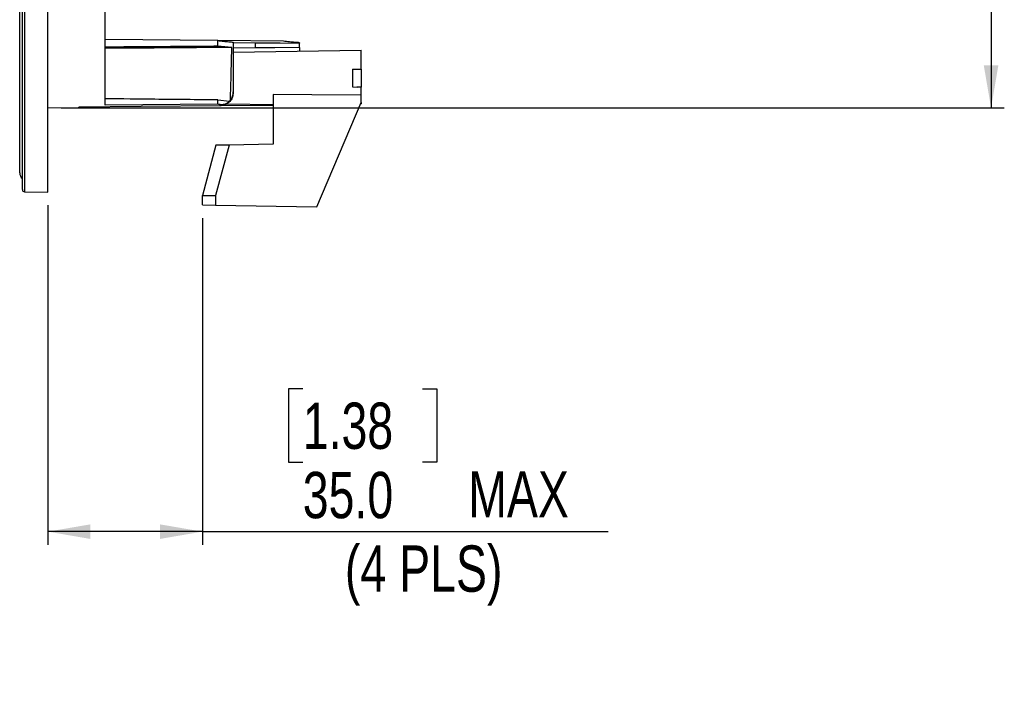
# Model space of a CAD drawing. Header units: millimetres. Extents: x 0 to 594, y 0 to 420.
# Tile 8 of 50: x 250 to 325, y 165 to 215. Entities that reach past the tile are written whole.
import ezdxf

# ---------------------------------------------------------------- set-up
doc = ezdxf.new("R2010")
doc.units = ezdxf.units.MM
doc.layers.add('SLD-0', color=7, linetype='Continuous')
doc.styles.add('SLDTEXTSTYLE0', font='TXT', dxfattribs={"width": 0.75})
doc.dimstyles.new('SLDDIMSTYLE2', dxfattribs={"dimtxt": 3.5, "dimasz": 3.2, "dimexe": 0, "dimexo": 0.0625, "dimgap": 0.875, "dimtad": 1, "dimdec": 1, "dimlfac": 3, "dimrnd": 1e-09, "dimzin": 4, "dimdsep": 46, "dimtxsty": 'SLDTEXTSTYLE0', "dimsah": 1, "dimcen": 0.09, "dimadec": 0, "dimazin": 1, "dimtfac": 1, "dimtdec": 1, "dimtofl": 0, "dimtmove": 0, "dimatfit": 3, "dimfxl": 1, "dimfrac": 2, "dimtolj": 1, "dimtzin": 12, "dimarcsym": 0})

# ---------------------------------------------------------------- blocks, each defined once
blk = doc.blocks.new('_D_2')
at = {"layer": 'SLD-0', "color": 7, "transparency": 16777216}
for p, q in [((252.352, 201.147), (252.352, 175.491)), ((264.019, 200.187), (264.019, 175.491)), ((271.598, 187.288), (270.531, 187.288)), ((270.531, 187.288), (270.531, 181.732)), ((280.649, 187.288), (281.716, 187.288)), ((281.716, 187.288), (281.716, 181.732)), ((270.531, 181.732), (271.598, 181.732)), ((281.716, 181.732), (280.649, 181.732)), ((264.019, 176.491), (252.352, 176.491)), ((264.019, 176.491), (294.658, 176.491))]:
    blk.add_line(p, q, dxfattribs=at)
for points in [[(252.352, 176.491), (255.552, 175.941), (255.552, 177.041)], [(264.019, 176.491), (260.819, 177.041), (260.819, 175.941)]]:
    blk.add_solid(points, dxfattribs=at)
at = {"layer": 'SLD-0', "color": 7, "transparency": 16777216, "char_height": 3.5, "attachment_point": 1, "style": 'SLDTEXTSTYLE0'}
for s, insert in [('1.38', (271.598, 186.243)), ('35.0', (271.598, 181.007)), ('MAX', (284.095, 181.06)), ('(4 PLS)', (274.782, 175.45))]:
    blk.add_mtext(s, dxfattribs=dict(at, insert=insert))
blk = doc.blocks.new('_D_4')
at = {"layer": 'SLD-0', "color": 7, "transparency": 16777216}
for p, q in [((253.352, 298.179), (324.588, 298.179)), ((323.588, 298.179), (323.588, 208.515)), ((311.764, 259.166), (311.764, 260.232)), ((311.764, 260.232), (317.321, 260.232)), ((317.321, 260.232), (317.321, 259.166)), ((311.764, 247.528), (311.764, 246.462)), ((317.321, 246.462), (317.321, 247.528)), ((311.764, 246.462), (317.321, 246.462)), ((253.352, 208.515), (324.588, 208.515))]:
    blk.add_line(p, q, dxfattribs=at)
for points in [[(323.588, 298.179), (323.038, 294.979), (324.138, 294.979)], [(323.588, 208.515), (324.138, 211.715), (323.038, 211.715)]]:
    blk.add_solid(points, dxfattribs=at)
at = {"layer": 'SLD-0', "color": 7, "transparency": 16777216, "char_height": 3.5, "attachment_point": 1, "rotation": 90, "style": 'SLDTEXTSTYLE0'}
for s, insert in [('269.0', (319.076, 250.167)), ('10.59', (312.809, 247.528)), ('%%c', (319.076, 244.889))]:
    blk.add_mtext(s, dxfattribs=dict(at, insert=insert))

msp = doc.modelspace()

# ---------------------------------------------------------------- linework, layer by layer
at = {"color": 7, "linetype": 'Continuous', "lineweight": 25}
for p, q in [((250.218, 203.603), (250.218, 253.347)), ((256.686, 208.712), (256.686, 221.673)), ((250.419, 202.344), (250.419, 217.283)), ((250.583, 217.165), (250.583, 202.177)), ((252.352, 202.147), (252.352, 217.143)), ((265.175, 213.589), (256.686, 213.666)), ((270.136, 213.544), (265.175, 213.589)), ((265.175, 213.163), (265.175, 213.589)), ((266.352, 213.477), (266.352, 209.723)), ((266.352, 213.445), (268.019, 213.43)), ((266.246, 213.078), (265.175, 213.163)), ((268.019, 213.044), (266.352, 213.029)), ((266.352, 212.709), (276.019, 212.877)), ((268.019, 213.044), (268.019, 213.43)), ((268.019, 213.044), (268.019, 213.044)), ((271.352, 213.43), (271.352, 213.401)), ((271.352, 213.073), (271.352, 213.401)), ((271.352, 213.073), (271.352, 212.796)), ((276.019, 211.445), (276.019, 212.877)), ((275.352, 211.428), (275.731, 211.437)), ((275.352, 211.428), (275.352, 210.094)), ((276.019, 211.445), (276.019, 210.077)), ((266.352, 209.723), (266.352, 209.674)), ((275.352, 210.094), (275.731, 210.084)), ((275.731, 210.084), (275.673, 210.086)), ((276.019, 209.483), (276.019, 210.077)), ((265.175, 208.782), (265.175, 209.11)), ((265.175, 209.11), (266.07, 209.022)), ((266.07, 209.022), (266.07, 209.017)), ((266.352, 209.674), (266.323, 209.427)), ((269.352, 209.523), (269.352, 205.761)), ((276.019, 208.928), (276.019, 209.483)), ((252.352, 208.515), (254.686, 208.536)), ((254.686, 208.536), (254.686, 208.569)), ((265.175, 208.782), (256.686, 208.712)), ((265.361, 208.666), (265.361, 208.766)), ((269.352, 208.702), (265.361, 208.666)), ((265.864, 208.822), (269.352, 208.761)), ((272.661, 201.036), (276.019, 208.928)), ((275.973, 208.818), (276.019, 208.819)), ((276.019, 208.928), (276.019, 208.819)), ((265.038, 205.686), (264.019, 201.884)), ((266.043, 205.703), (265.019, 201.883)), ((266.043, 205.703), (265.038, 205.686)), ((269.352, 205.761), (266.043, 205.703)), ((250.583, 202.177), (252.352, 202.147)), ((264.019, 201.884), (265.019, 201.883)), ((264.019, 201.187), (264.019, 201.884)), ((265.019, 201.883), (265.019, 201.17)), ((264.019, 201.187), (265.019, 201.17)), ((265.019, 201.17), (272.661, 201.036))]:
    msp.add_line(p, q, dxfattribs=at)
at = {"color": 7, "linetype": 'Continuous', "lineweight": 25, "flags": 128}
for points in [[(268.019, 213.43), (269.886, 213.414), (271.352, 213.401)], [(271.352, 213.073), (269.486, 213.057), (268.019, 213.044)], [(275.352, 211.428), (275.565, 211.433), (275.731, 211.437)], [(275.731, 211.437), (275.892, 211.442), (276.019, 211.445)], [(276.019, 210.077), (275.858, 210.081), (275.731, 210.084)], [(276.019, 209.483), (272.286, 209.505), (269.352, 209.523)], [(265.361, 208.666), (259.383, 208.612), (254.686, 208.569)]]:
    msp.add_lwpolyline(points, dxfattribs=at)
at = {"color": 7, "linetype": 'Continuous', "lineweight": 25}
for centre, radius, start, end in [((250.818, 203.614), 0.6, 181.03294, 228.27293), ((250.586, 202.344), 0.167, 180, 269)]:
    msp.add_arc(centre, radius, start, end, dxfattribs=at)
for points, knots in [([(265.175, 213.589), (265.322, 213.573), (265.611, 213.543), (266.012, 213.506), (266.241, 213.487), (266.352, 213.477)], [0, 0, 0, 0, 0.344711, 0.680088, 1, 1, 1, 1]), ([(271.352, 213.43), (271.238, 213.44), (271.005, 213.459), (270.589, 213.496), (270.289, 213.528), (270.136, 213.544)], [0, 0, 0, 0, 0.318962, 0.654519, 1, 1, 1, 1]), ([(265.175, 213.163), (263.591, 213.151), (260.761, 213.13), (257.931, 213.109), (256.686, 213.1)], [0, 0, 0, 0, 0.56, 1, 1, 1, 1]), ([(266.246, 213.078), (264.461, 213.065), (261.275, 213.04), (258.088, 213.016), (256.686, 213.006)], [0, 0, 0, 0, 0.56, 1, 1, 1, 1]), ([(266.139, 209.099), (266.148, 209.426), (266.156, 209.762), (266.169, 210.214), (266.178, 210.57), (266.197, 211.282), (266.223, 212.246), (266.238, 212.801), (266.246, 213.078)], [0, 0, 0, 0, 0.25017, 0.257621, 0.320932, 0.500549, 0.750218, 1, 1, 1, 1]), ([(266.139, 209.099), (266.172, 209.145), (266.237, 209.237), (266.329, 209.451), (266.343, 209.614), (266.352, 209.723)], [0, 0, 0, 0, 0.250753, 0.500029, 1, 1, 1, 1]), ([(265.175, 209.11), (263.591, 209.126), (260.761, 209.154), (257.931, 209.183), (256.686, 209.195)], [0, 0, 0, 0, 0.56, 1, 1, 1, 1]), ([(266.323, 209.427), (266.287, 209.323), (266.213, 209.114), (265.983, 208.869), (265.691, 208.701), (265.471, 208.678), (265.361, 208.666)], [0, 0, 0, 0, 0.250008, 0.500013, 0.750011, 1, 1, 1, 1]), ([(265.361, 208.766), (265.474, 208.767), (265.648, 208.769), (265.896, 208.873), (266.015, 208.975), (266.07, 209.022)], [0, 0, 0, 0, 0.499323, 0.771088, 1, 1, 1, 1]), ([(266.07, 209.017), (266.083, 209.032), (266.107, 209.058), (266.129, 209.087), (266.139, 209.099)], [0, 0, 0, 0, 0.558684, 1, 1, 1, 1]), ([(265.361, 208.766), (265.327, 208.769), (265.265, 208.774), (265.203, 208.78), (265.175, 208.782)], [0, 0, 0, 0, 0.559959, 1, 1, 1, 1])]:
    msp.add_open_spline(points, degree=3, knots=knots, dxfattribs=at)

# ---------------------------------------------------------------- dimensions: what is measured, and where the dimension line sits
at = {"layer": 'SLD-0', "color": 7}
dim = msp.add_linear_dim(base=(323.588, 208.515), p1=(252.352, 298.179), p2=(252.352, 208.515), angle=90, text='%%c<>', dimstyle='SLDDIMSTYLE2', dxfattribs=at)
dim.commit()
dim.dimension.update_dxf_attribs({"geometry": '_D_4', "text_midpoint": (323.588, 253.347), "dimtype": 160})
dim = msp.add_linear_dim(base=(252.352, 170.939), p1=(264.019, 201.187), p2=(252.352, 202.147), text='<> MAX\\X(4 PLS)', dimstyle='SLDDIMSTYLE2', dxfattribs=at)
dim.commit()
dim.dimension.update_dxf_attribs({"geometry": '_D_2', "text_midpoint": (282.061, 170.939), "dimtype": 160})

doc.saveas('drawing.dxf')
